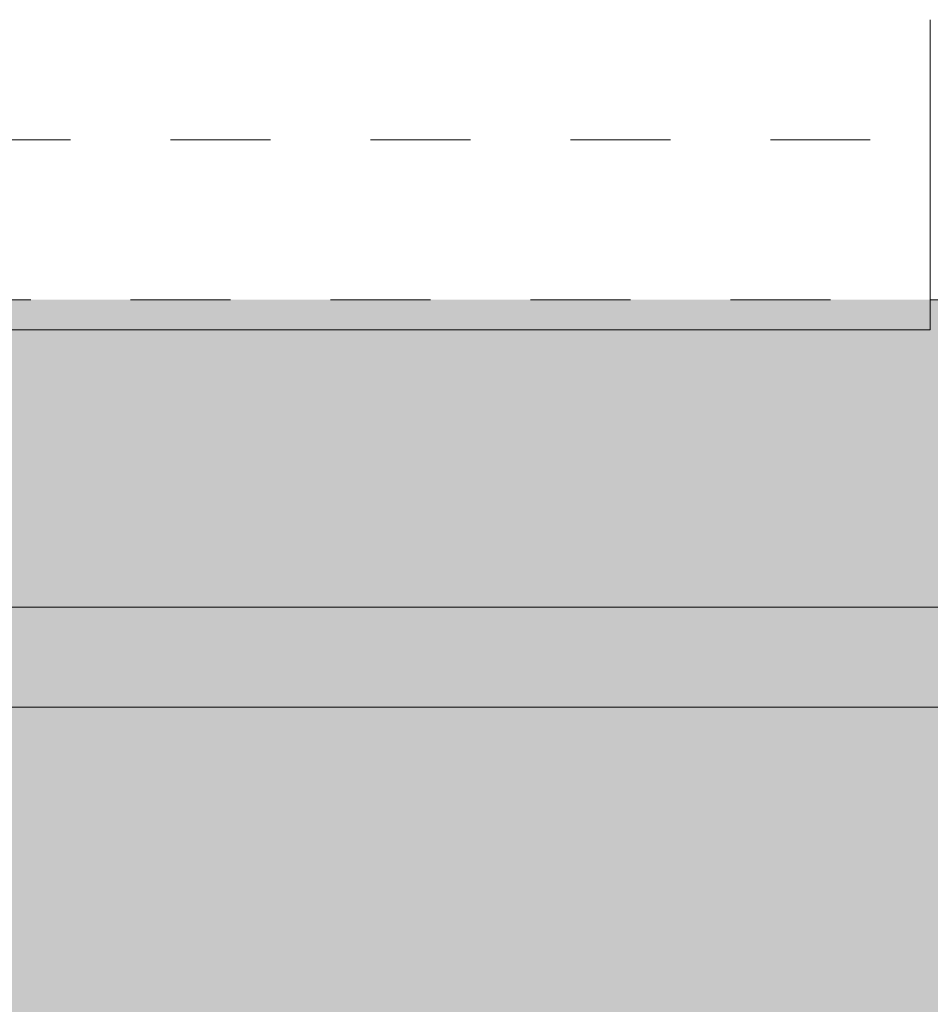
# Model space of a CAD drawing. Header units: metres. Extents: x -3.5 to 65.3, y -10.9 to 16.7.
# Tile 113 of 213: x 45.8 to 46.7, y -0.9 to 0.1. Entities that reach past the tile are written whole.
import ezdxf

# ---------------------------------------------------------------- set-up
doc = ezdxf.new("R2010")
doc.units = ezdxf.units.M
doc.header["$MEASUREMENT"] = 0
doc.linetypes.add('Strichlinie eng', pattern=[0.046, 0.03, -0.016])
for name, color, linetype in [('102 - Bemaßung_ Beschriftung.Detail_ Ausschnitt', 7, 'Continuous'), ('302 - Elemente.Schraffur', 7, 'Continuous'), ('603 - Struktur.Bodenplatte_ Decke Roh', 7, 'Continuous'), ('604 - Struktur.Wand Aussen', 7, 'Continuous')]:
    doc.layers.add(name, color=color, linetype=linetype)
doc.styles.add('ERSTELLTER_STIL_1', font='txt')
doc.dimstyles.new('ERSTELLTER_STIL__1', dxfattribs={"dimtxt": 0.04, "dimasz": 0.02128, "dimexe": 0.18, "dimexo": 0.0625, "dimgap": 0, "dimtad": 1, "dimtih": 1, "dimtoh": 1, "dimzin": 0, "dimdsep": 46, "dimtxsty": 'ERSTELLTER_STIL_1', "dimblk": 'ARROWHEAD_2', "dimblk1": 'ARROWHEAD_2', "dimblk2": 'ARROWHEAD_2', "dimcen": 0.09, "dimse1": 1, "dimse2": 1, "dimclrd": 7, "dimclre": 7, "dimclrt": 7, "dimazin": 0, "dimtfac": 1, "dimtdec": 4, "dimtmove": 0, "dimatfit": 3, "dimfxl": 1, "dimtolj": 1, "dimtzin": 0, "dimarcsym": 0})

# ---------------------------------------------------------------- blocks, each defined once
blk = doc.blocks.new('*D325')
at = {"layer": '102 - Bemaßung_ Beschriftung.Detail_ Ausschnitt', "color": 7, "linetype": 'Continuous', "lineweight": 5}
for p, q in [((44.38, -0.48361), (44.38, -0.44161)), ((46.78, -0.48361), (46.78, -0.44161)), ((44.38808, -0.44861), (44.37192, -0.47661)), ((46.78808, -0.44861), (46.77192, -0.47661)), ((44.38, -0.46261), (46.78, -0.46261))]:
    blk.add_line(p, q, dxfattribs=at)
at = {"layer": '102 - Bemaßung_ Beschriftung.Detail_ Ausschnitt', "color": 7, "lineweight": 5, "char_height": 0.04, "attachment_point": 7, "style": 'ERSTELLTER_STIL_1'}
for s, insert in [('\\A1;{\\pql;\\fArial|b0|i0|c0|p38;2,40}', (45.52679, -0.45461)), ('\\A1;{\\pql;\\fArial|b0|i0|c0|p38;2,01}', (45.52679, -0.51061))]:
    blk.add_mtext(s, dxfattribs=dict(at, insert=insert))
blk = doc.blocks.new('ARROWHEAD_2')
at = {"color": 0, "linetype": 'Continuous', "lineweight": 0}
for p, q in [((-0.378, -0.655), (0.378, 0.655)), ((0, 0), (-1, 0))]:
    blk.add_line(p, q, dxfattribs=at)
blk = doc.blocks.new('*D335')
at = {"layer": '102 - Bemaßung_ Beschriftung.Detail_ Ausschnitt', "color": 7, "linetype": 'Continuous', "lineweight": 5}
for p, q in [((44.21807, -0.54861), (44.20191, -0.57661)), ((44.20999, -0.58361), (44.20999, -0.54161)), ((47.17807, -0.54861), (47.16191, -0.57661)), ((47.16999, -0.58361), (47.16999, -0.54161)), ((44.20999, -0.56261), (47.16999, -0.56261))]:
    blk.add_line(p, q, dxfattribs=at)
at = {"layer": '102 - Bemaßung_ Beschriftung.Detail_ Ausschnitt', "color": 7, "lineweight": 5, "insert": (45.63678, -0.55461), "char_height": 0.04, "attachment_point": 7, "style": 'ERSTELLTER_STIL_1'}
blk.add_mtext('\\A1;{\\pql;\\fArial|b0|i0|c0|p38;2,96}', dxfattribs=at)

msp = doc.modelspace()

# ---------------------------------------------------------------- hatches: boundary and pattern name
at = {"layer": '302 - Elemente.Schraffur', "linetype": 'Continuous', "lineweight": 0, "true_color": 0x191919}
msp.add_hatch(color=250, dxfattribs=at).paths.add_polyline_path([(43.72998, -3.31), (55.21999, -3.31), (55.21999, -0.155), (43.73, -0.155)])

# ---------------------------------------------------------------- linework, layer by layer
at = {"layer": '603 - Struktur.Bodenplatte_ Decke Roh', "color": 7, "linetype": 'Strichlinie eng', "lineweight": 9, "flags": 128}
msp.add_lwpolyline([(55.21999, 0.005), (43.73, 0.005)], dxfattribs=at)
at = {"layer": '604 - Struktur.Wand Aussen', "color": 7, "linetype": 'Continuous', "lineweight": 5}
for p, q in [((46.68, 0.005), (46.68, 0.125)), ((46.68, 0.005), (46.68, 0.125)), ((46.68, -0.005), (46.68, 0.005)), ((46.68, -0.005), (46.68, 0.005)), ((46.68, -0.145), (46.68, -0.005)), ((46.68, -0.145), (46.68, -0.005)), ((46.68, -0.155), (46.68, -0.145)), ((46.68, -0.155), (46.68, -0.145)), ((46.69, -0.155), (46.68, -0.155))]:
    msp.add_line(p, q, dxfattribs=at)
at = {"layer": '604 - Struktur.Wand Aussen', "color": 7, "linetype": 'Strichlinie eng', "lineweight": 9}
msp.add_line((44.48, -0.155), (46.68, -0.155), dxfattribs=at)
at = {"layer": '604 - Struktur.Wand Aussen', "color": 7, "linetype": 'Continuous', "lineweight": 9}
for p, q in [((46.68, -0.185), (46.68, -0.155)), ((44.48, -0.185), (46.68, -0.185))]:
    msp.add_line(p, q, dxfattribs=at)

# ---------------------------------------------------------------- dimensions: what is measured, and where the dimension line sits
at = {"layer": '102 - Bemaßung_ Beschriftung.Detail_ Ausschnitt', "color": 7, "linetype": 'Continuous', "lineweight": 5}
for base, p1, p2, picture, middle in [((47.16999, -0.56261), (44.20999, 0.255), (47.16999, 0.70998), '*D335', (45.68873, -0.53461)), ((46.78, -0.46261), (44.38, 0.195), (46.78, 0.195), '*D325', (45.57874, -0.43461))]:
    dim = msp.add_linear_dim(base=base, p1=p1, p2=p2, dimstyle='ERSTELLTER_STIL__1', dxfattribs=at)
    dim.commit()
    dim.dimension.update_dxf_attribs({"geometry": picture, "text_midpoint": middle, "dimtype": 160})

doc.saveas('drawing.dxf')
